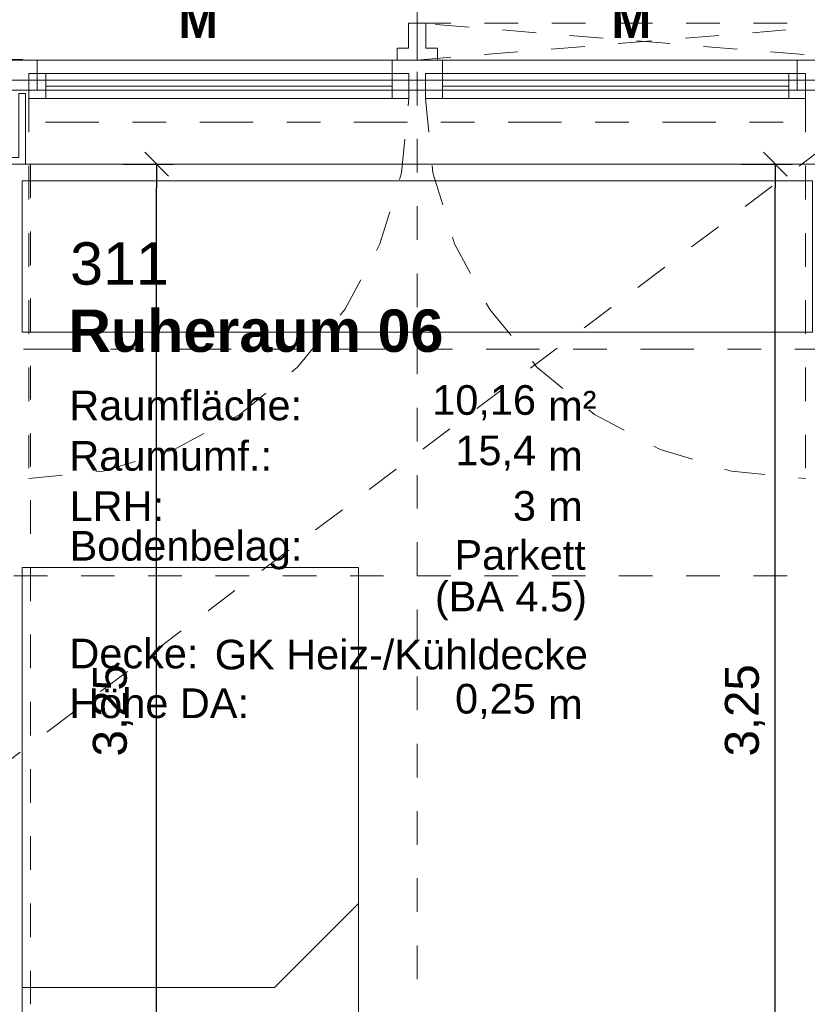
# Model space of a CAD drawing. Header units: metres. Extents: x -45.2 to 14.3, y -31.8 to 10.2.
# Tile 141 of 148: x -2.5 to -0.2, y -2.6 to 0.3. Entities that reach past the tile are written whole.
import ezdxf

# ---------------------------------------------------------------- set-up
doc = ezdxf.new("R2010")
doc.units = ezdxf.units.M
doc.header["$LTSCALE"] = 0.05
for name, pattern in [('1600.2032', [1.6, 0.8, -0.8]), ('Achsen 01', [5.291531, 3.175, -1.058062, 0.352704, -0.705764]), ('gestrichelt - 01', [2, 1, -1]), ('ISO-07 Punktiert', [0.889, 0.127, -0.762]), ('Raster 01', [2, 1, -1]), ('VW-01 Strichlinie kurz', [2, 1, -1])]:
    doc.linetypes.add(name, pattern=pattern)
doc.layers.get('0').update_dxf_attribs({"lineweight": 25})
for name, color, linetype, lineweight, true_color in [('013_Beton und Stahlbetonarbeiten-000 Brüstung', 7, 'Continuous', 9, 0xa6a6a6), ('030_Sonnenschutzarbeiten-Grundriss', 7, 'Continuous', 13, 0x555555), ('032_Metallarbeiten-Fenster', 7, 'Continuous', 13, 0x444444), ('AV1-Achsen', 1, 'Achsen 01', 18, 0xff0000), ('AV1-Einrichtung', 7, 'Continuous', 9, 0xa6a6a6), ('AV1-Raster', 7, 'Raster 01', 9, 0xa6a6a6)]:
    doc.layers.add(name, color=color, linetype=linetype, lineweight=lineweight, true_color=true_color)
for name, color, linetype, lineweight in [('013_Beton und Stahlbetonarbeiten-000 Unterzüge', 7, 'ISO-07 Punktiert', 13), ('027_Tischlerarbeiten-330 Innenfensterbänke', 7, 'Continuous', 9), ('030_Sonnenschutzarbeiten-Kasten+Behang', 7, 'Continuous', 5), ('030_Sonnenschutzarbeiten-Motor', 7, 'Continuous', 5), ('AV1-Einrichtung Bemaßung', 7, 'Continuous', 9), ('AV1-Schnitt Achsen', 7, 'Achsen 01', 18), ('AV1-Stempel-Raumstempel', 7, 'Continuous', 9)]:
    doc.layers.add(name, color=color, linetype=linetype, lineweight=lineweight)
doc.styles.add('Arial', font='arial.ttf')
doc.styles.add('Arial (bold)', font='arialbd.ttf')

msp = doc.modelspace()

# ---------------------------------------------------------------- linework, layer by layer
at = {"color": 0, "linetype": 'Continuous', "lineweight": 15}
for p, q in [((-2.1604, -0.0896), (-2.0896, -0.1604)), ((-0.3206, -0.0896), (-0.2499, -0.1604))]:
    msp.add_line(p, q, dxfattribs=at)
at = {"color": 0, "linetype": 'ByBlock', "lineweight": -2}
for p, q in [((-2.125, -0.125), (-2.125, -0.1957)), ((-0.2853, -0.125), (-0.2853, -0.1957))]:
    msp.add_line(p, q, dxfattribs=at)
at = {"layer": '013_Beton und Stahlbetonarbeiten-000 Brüstung'}
msp.add_lwpolyline([(-2.575, -0.125), (-2.575, 0.125), (-0.125, 0.125), (-0.125, -0.125)], close=True, dxfattribs=at)
at = {"layer": '013_Beton und Stahlbetonarbeiten-000 Unterzüge', "linetype": 'VW-01 Strichlinie kurz'}
msp.add_line((-10.6, -7.95), (0.125, 0.125), dxfattribs=at)
for points in [[(-0.125, 0.125), (-0.125, -0.125), (-2.575, -0.125), (-2.575, 0.125)], [(-2.9, -7.95), (-2.9, -0.125), (-2.5, -0.125), (-2.5, -7.95)]]:
    msp.add_lwpolyline(points, close=True, dxfattribs=at)
at = {"layer": '027_Tischlerarbeiten-330 Innenfensterbänke'}
msp.add_lwpolyline([(-2.565, -0.125), (-2.565, -0.105), (-2.535, -0.105), (-2.535, 0.085), (-2.515, 0.085), (-2.515, -0.125)], close=True, dxfattribs=at)
at = {"layer": '030_Sonnenschutzarbeiten-Grundriss', "color": 251, "true_color": 0x555555}
for points in [[(-1.35, 0.295), (-1.376, 0.295), (-1.376, 0.22), (-1.41, 0.22), (-1.41, 0.185), (-1.35, 0.185)], [(-1.35, 0.295), (-1.324, 0.295), (-1.324, 0.22), (-1.29, 0.22), (-1.29, 0.185), (-1.35, 0.185)]]:
    msp.add_lwpolyline(points, close=True, dxfattribs=at)
at = {"layer": '030_Sonnenschutzarbeiten-Kasten+Behang', "color": 1, "linetype": '1600.2032', "lineweight": 18, "true_color": 0xff0000}
for p, q in [((-1.35, 0.185), (0, 0.295)), ((0, 0.185), (-1.35, 0.295))]:
    msp.add_line(p, q, dxfattribs=at)
at = {"layer": '030_Sonnenschutzarbeiten-Kasten+Behang', "color": 1, "linetype": 'Continuous', "lineweight": 18, "true_color": 0xff0000}
for points in [[(-1.376, 0.22), (-1.41, 0.22), (-1.41, 0.185), (-1.35, 0.185), (-1.35, 0.295), (-1.376, 0.295)], [(-1.324, 0.22), (-1.29, 0.22), (-1.29, 0.185), (-1.35, 0.185), (-1.35, 0.295), (-1.324, 0.295)]]:
    msp.add_lwpolyline(points, close=True, dxfattribs=at)
at = {"layer": '030_Sonnenschutzarbeiten-Kasten+Behang', "color": 1, "linetype": '1600.2032', "lineweight": 18, "true_color": 0xff0000}
msp.add_lwpolyline([(0, 0.185), (-1.35, 0.185), (-1.35, 0.295), (0, 0.295)], close=True, dxfattribs=at)
at = {"layer": '032_Metallarbeiten-Fenster', "color": 7, "lineweight": 18}
for p, q in [((-2.455, 0.1075), (-1.425, 0.1075)), ((-0.245, 0.1075), (-1.275, 0.1075))]:
    msp.add_line(p, q, dxfattribs=at)
at = {"layer": '032_Metallarbeiten-Fenster', "color": 7, "linetype": 'gestrichelt - 01', "lineweight": 18}
for p, q in [((-2.505, 0.07), (-2.505, -1.06)), ((-0.195, 0.07), (-0.195, -1.06))]:
    msp.add_line(p, q, dxfattribs=at)
at = {"layer": '032_Metallarbeiten-Fenster', "color": 7, "linetype": 'Continuous', "lineweight": 9}
msp.add_lwpolyline([(-2.5231, 0.185), (-2.8769, 0.185), (-2.8769, 0.187), (-2.5231, 0.187)], close=True, dxfattribs=at)
at = {"layer": '032_Metallarbeiten-Fenster', "color": 7, "lineweight": 18}
for points in [[(-2.565, 0.095), (-2.48, 0.095), (-2.48, 0.185), (-2.565, 0.185)], [(-2.48, 0.095), (-2.48, 0.185), (-0.22, 0.185), (-0.22, 0.095)], [(-1.425, 0.185), (-1.275, 0.185), (-1.275, 0.095), (-1.425, 0.095)], [(-0.22, 0.185), (-0.22, 0.095), (-0.135, 0.095), (-0.135, 0.185)], [(-2.505, 0.145), (-2.455, 0.145), (-2.455, 0.07), (-2.505, 0.07)], [(-2.455, 0.145), (-1.425, 0.145), (-1.425, 0.07), (-2.455, 0.07)], [(-1.425, 0.145), (-1.375, 0.145), (-1.375, 0.07), (-1.425, 0.07)], [(-1.275, 0.145), (-1.325, 0.145), (-1.325, 0.07), (-1.275, 0.07)], [(-0.245, 0.145), (-1.275, 0.145), (-1.275, 0.07), (-0.245, 0.07)], [(-0.195, 0.145), (-0.245, 0.145), (-0.245, 0.07), (-0.195, 0.07)]]:
    msp.add_lwpolyline(points, close=True, dxfattribs=at)
at = {"layer": '032_Metallarbeiten-Fenster', "color": 7, "linetype": 'gestrichelt - 01', "lineweight": 18}
for points in [[(-2.505, -1.06), (-2.2845, -1.0383), (-2.0726, -0.974), (-1.8772, -0.8696), (-1.706, -0.729), (-1.5654, -0.5578), (-1.461, -0.3624), (-1.3967, -0.1505), (-1.375, 0.07)], [(-1.325, 0.07), (-1.3033, -0.1505), (-1.239, -0.3624), (-1.1346, -0.5578), (-0.994, -0.729), (-0.8228, -0.8696), (-0.6274, -0.974), (-0.4155, -1.0383), (-0.195, -1.06)]]:
    msp.add_lwpolyline(points, dxfattribs=at)
at = {"layer": 'AV1-Achsen'}
msp.add_line((-43.2844, 0), (4.2656, 0), dxfattribs=at)
at = {"layer": 'AV1-Einrichtung'}
for points in [[(-2.525, -0.175), (-0.175, -0.175), (-0.175, -0.625), (-2.525, -0.625)], [(-2.525, -1.325), (-1.525, -1.325), (-1.525, -3.325), (-2.525, -3.325)], [(-2.525, -2.575), (-1.775, -2.575), (-1.525, -2.325), (-1.525, -1.325), (-2.525, -1.325)]]:
    msp.add_lwpolyline(points, close=True, dxfattribs=at)
at = {"layer": 'AV1-Einrichtung Bemaßung', "color": 0, "lineweight": -2}
for p, q in [((-2.225, -0.125), (-2.075, -0.125)), ((-0.3853, -0.125), (-0.2353, -0.125)), ((-2.125, -3.3043), (-2.125, -0.1957)), ((-0.2853, -3.3043), (-0.2853, -0.1957))]:
    msp.add_line(p, q, dxfattribs=at)
at = {"layer": 'AV1-Raster'}
for p, q in [((-1.35, -22.95), (-1.35, 1.35)), ((1.35, -1.35), (-40.5, -1.35))]:
    msp.add_line(p, q, dxfattribs=at)
at = {"layer": 'AV1-Schnitt Achsen'}
msp.add_line((-43.35, -0.675), (4.2, -0.675), dxfattribs=at)
at = {"layer": 'Defpoints', "color": 0, "lineweight": 0}
for p, q in [((-2.125, -0.125), (-2.125, -0.125)), ((-1.1583, -0.125), (-1.1583, -0.125)), ((-0.2853, -0.125), (-0.2853, -0.125))]:
    msp.add_line(p, q, dxfattribs=at)

# ---------------------------------------------------------------- texts
at = {"layer": '030_Sonnenschutzarbeiten-Motor', "color": 255, "char_height": 0.1009, "attachment_point": 7, "style": 'Arial (bold)'}
for insert in [(-2.06, 0.2508), (-0.772, 0.2508)]:
    msp.add_mtext('M', dxfattribs=dict(at, insert=insert))
at = {"layer": 'AV1-Einrichtung Bemaßung', "color": 0, "char_height": 0.10087, "attachment_point": 7, "rotation": 90, "style": 'Arial'}
for insert in [(-2.1952, -1.8873), (-0.3154, -1.8873)]:
    msp.add_mtext('3,25', dxfattribs=dict(at, insert=insert))
at = {"layer": 'AV1-Stempel-Raumstempel', "attachment_point": 7}
for s, insert, char_height, style in [('311', (-2.3824, -0.4853), 0.12609, 'Arial'), ('Ruheraum 06', (-2.3879, -0.6853), 0.12609, 'Arial (bold)'), ('m²', (-0.9607, -0.8879), 0.08826, 'Arial'), ('Raumfläche:', (-2.3847, -0.8883), 0.088263, 'Arial'), ('10,16', (-1.3054, -0.8872), 0.08826, 'Arial'), ('Raumumf.:', (-2.3847, -1.0383), 0.08826, 'Arial'), ('15,4', (-1.2366, -1.0372), 0.08826, 'Arial'), ('m', (-0.9607, -1.0368), 0.0883, 'Arial'), ('LRH:', (-2.384, -1.1868), 0.08826, 'Arial'), ('3', (-1.0655, -1.1872), 0.0883, 'Arial'), ('m', (-0.9607, -1.1868), 0.0883, 'Arial'), ('Bodenbelag:', (-2.384, -1.3313), 0.088263, 'Arial'), ('Parkett', (-1.2394, -1.3331), 0.08826, 'Arial'), ('(BA 4.5)', (-1.2975, -1.4822), 0.08826, 'Arial'), ('Decke:', (-2.3845, -1.6264), 0.08826, 'Arial'), ('GK Heiz-/Kühldecke', (-1.9523, -1.6297), 0.088263, 'Arial'), ('Höhe DA:', (-2.3849, -1.7745), 0.08826, 'Arial'), ('0,25', (-1.2376, -1.7761), 0.08826, 'Arial'), ('m', (-0.9607, -1.7758), 0.0883, 'Arial')]:
    msp.add_mtext(s, dxfattribs=dict(at, insert=insert, char_height=char_height, style=style))

doc.saveas('drawing.dxf')
